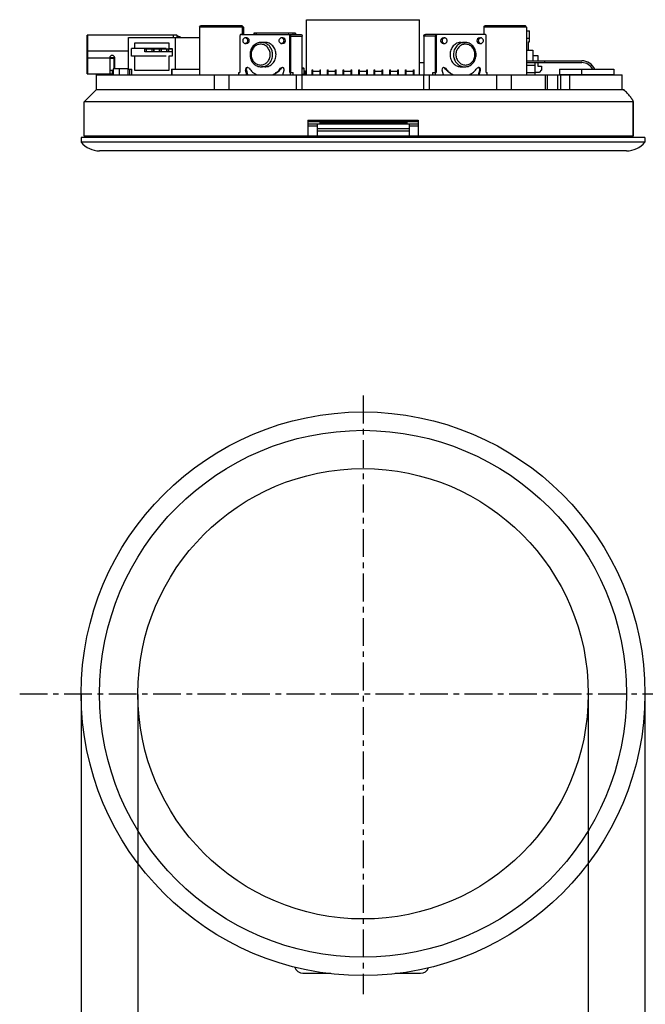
# Model space of a CAD drawing. Header units: millimetres. Extents: x -117 to 182, y -33 to 89.
# Tile 77 of 135: x 10 to 61, y 8 to 89. Entities that reach past the tile are written whole.
import ezdxf

# ---------------------------------------------------------------- set-up
doc = ezdxf.new("R2010")
doc.units = ezdxf.units.MM
doc.header["$LTSCALE"] = 1.21
doc.header["$MEASUREMENT"] = 0
doc.header["$PDMODE"] = 3
doc.header["$PDSIZE"] = 0.3125
doc.linetypes.add('CENTER', pattern=[0.6, 0.375, -0.075, 0.075, -0.075])
doc.layers.get('0').update_dxf_attribs({"linetype": 'CONTINUOUS'})
doc.layers.get('DEFPOINTS').update_dxf_attribs({"linetype": 'CONTINUOUS'})
doc.layers.add('Dim', color=3, linetype='CONTINUOUS', lineweight=25)
doc.styles.get("Standard").update_dxf_attribs({"font": 'txt', "width": 0.8})
doc.dimstyles.get("Standard").update_dxf_attribs({"dimtxt": 0.15625, "dimasz": 0.1875, "dimexe": 0.125, "dimexo": 0.0625, "dimgap": 0.09, "dimtad": 0, "dimtih": 1, "dimtoh": 1, "dimzin": 4, "dimdsep": 46, "dimtxsty": 'STANDARD', "dimblk": '_FILLED', "dimblk1": '_FILLED', "dimblk2": '_FILLED', "dimcen": 0.09, "dimazin": 1, "dimtp": 0.01, "dimtm": 0.01, "dimtfac": 1, "dimtofl": 0, "dimtmove": 0, "dimatfit": 3, "dimldrblk": '_FILLED', "dimfxl": 1, "dimtolj": 1, "dimtzin": 4, "dimarcsym": 0})

# ---------------------------------------------------------------- blocks, each defined once
blk = doc.blocks.new('_FILLED')
at = {"color": 0, "linetype": 'ByBlock'}
blk.add_solid([(0, 0), (-1, 0.167), (-1, -0.167)], dxfattribs=at)
blk = doc.blocks.new('*D3')
at = {"color": 0, "linetype": 'ByBlock', "lineweight": -2}
for p, q in [((19.799, 33.611), (19.799, 5.542)), ((56.549, 33.611), (56.549, 5.542)), ((19.799, 5.667), (23.584, 5.667)), ((56.549, 5.667), (52.764, 5.667))]:
    blk.add_line(p, q, dxfattribs=at)
at = {"layer": 'DEFPOINTS', "color": 0, "linetype": 'ByBlock'}
for p in [(19.799, 33.674), (56.549, 33.674)]:
    blk.add_point(p, dxfattribs=at)
at = {"color": 0, "linetype": 'ByBlock', "lineweight": -2, "xscale": 2, "yscale": 2, "zscale": 2, "rotation": 180}
blk.add_blockref('_FILLED', (19.799, 5.667), dxfattribs=at)
at = {"color": 0, "linetype": 'ByBlock', "lineweight": -2, "xscale": 2, "yscale": 2, "zscale": 2}
blk.add_blockref('_FILLED', (56.549, 5.667), dxfattribs=at)
at = {"color": 0, "linetype": 'ByBlock', "lineweight": -2, "insert": (38.174, 5.667), "char_height": 2.5, "attachment_point": 5}
blk.add_mtext('\\A1;%%c36.75%%p0.1 TP V.A', dxfattribs=at)
blk = doc.blocks.new('*D4')
at = {"color": 0, "linetype": 'ByBlock', "lineweight": -2}
for p, q in [((15.174, 33.611), (15.174, 0.799)), ((61.174, 33.611), (61.174, 0.799)), ((15.174, 0.924), (25.584, 0.924)), ((61.174, 0.924), (50.764, 0.924))]:
    blk.add_line(p, q, dxfattribs=at)
at = {"layer": 'DEFPOINTS', "color": 0, "linetype": 'ByBlock'}
for p in [(15.174, 33.674), (61.174, 33.674)]:
    blk.add_point(p, dxfattribs=at)
at = {"color": 0, "linetype": 'ByBlock', "lineweight": -2, "xscale": 2, "yscale": 2, "zscale": 2, "rotation": 180}
blk.add_blockref('_FILLED', (15.174, 0.924), dxfattribs=at)
at = {"color": 0, "linetype": 'ByBlock', "lineweight": -2, "xscale": 2, "yscale": 2, "zscale": 2}
blk.add_blockref('_FILLED', (61.174, 0.924), dxfattribs=at)
at = {"color": 0, "linetype": 'ByBlock', "lineweight": -2, "insert": (38.174, 0.924), "char_height": 2.5, "attachment_point": 5}
blk.add_mtext('\\A1;46.00%%p0.1 CG OD', dxfattribs=at)

msp = doc.modelspace()

# ---------------------------------------------------------------- linework, layer by layer
at = {"color": 7, "linetype": 'Continuous'}
for p, q in [((33.574, 88.683), (42.774, 88.683)), ((33.574, 84.183), (33.574, 88.683)), ((42.774, 84.183), (42.774, 88.683)), ((24.824, 88.083), (24.924, 88.183)), ((28.424, 88.083), (24.824, 88.083)), ((24.824, 88.083), (24.824, 84.183)), ((28.324, 88.183), (24.924, 88.183)), ((28.324, 88.083), (28.224, 88.183)), ((28.424, 88.083), (28.324, 88.183)), ((28.324, 88.083), (28.324, 87.483)), ((28.424, 88.083), (28.424, 87.483)), ((32.66, 87.583), (29.26, 87.583)), ((29.26, 87.583), (29.26, 87.483)), ((29.31, 87.583), (29.31, 87.483)), ((29.464, 87.583), (29.464, 87.483)), ((32.457, 87.583), (32.457, 87.483)), ((32.622, 87.583), (32.622, 87.483)), ((32.66, 87.583), (32.66, 87.483)), ((48.024, 88.083), (48.124, 88.183)), ((51.524, 88.083), (48.024, 88.083)), ((48.024, 88.083), (48.024, 87.483)), ((51.424, 88.183), (48.124, 88.183)), ((51.524, 88.083), (51.424, 88.183)), ((51.524, 88.083), (51.524, 84.183)), ((51.524, 87.783), (51.746, 87.783)), ((51.746, 86.883), (51.746, 87.783)), ((22.974, 87.433), (15.674, 87.433)), ((15.674, 84.273), (15.674, 87.433)), ((15.711, 84.273), (15.711, 87.433)), ((19.035, 87.233), (24.824, 87.233)), ((19.035, 84.651), (19.035, 87.233)), ((19.543, 86.794), (22.328, 86.794)), ((19.543, 86.329), (19.543, 86.794)), ((22.328, 86.794), (22.328, 86.329)), ((22.691, 87.433), (22.691, 87.233)), ((22.833, 87.233), (22.833, 84.651)), ((22.856, 87.233), (22.856, 84.651)), ((22.974, 87.433), (22.974, 87.233)), ((23.241, 87.276), (22.974, 87.276)), ((22.974, 87.273), (23.241, 87.273)), ((23.241, 87.276), (23.241, 87.233)), ((28.119, 87.333), (28.119, 84.383)), ((28.256, 87.483), (32.074, 87.483)), ((28.681, 87.195), (28.562, 87.195)), ((30.159, 86.833), (29.88, 86.833)), ((31.637, 87.195), (31.518, 87.195)), ((32.102, 87.483), (33.079, 87.483)), ((32.2, 87.333), (32.24, 87.333)), ((32.2, 84.383), (32.2, 87.333)), ((32.24, 84.383), (32.24, 87.333)), ((32.261, 87.333), (33.216, 87.333)), ((32.261, 87.333), (32.261, 84.383)), ((33.216, 84.183), (33.216, 87.333)), ((44.087, 87.333), (43.132, 87.333)), ((43.132, 87.333), (43.132, 84.183)), ((44.246, 87.483), (43.269, 87.483)), ((44.087, 84.383), (44.087, 87.333)), ((44.148, 87.333), (44.109, 87.333)), ((44.109, 87.333), (44.109, 84.383)), ((44.148, 87.333), (44.148, 84.383)), ((48.092, 87.483), (44.274, 87.483)), ((44.711, 87.195), (44.83, 87.195)), ((46.189, 86.833), (46.468, 86.833)), ((47.667, 87.195), (47.787, 87.195)), ((48.229, 84.383), (48.229, 87.333)), ((51.524, 87.183), (51.746, 87.183)), ((51.646, 86.883), (51.746, 86.883)), ((51.646, 86.883), (51.646, 86.183)), ((15.674, 86.153), (19.035, 86.153)), ((22.109, 86.329), (19.273, 86.329)), ((19.273, 85.713), (19.273, 86.329)), ((20.366, 86.308), (22.597, 86.308)), ((20.366, 86.058), (20.366, 86.308)), ((22.597, 86.058), (20.366, 86.058)), ((20.367, 86.058), (20.367, 86.308)), ((20.515, 86.058), (20.515, 86.308)), ((20.517, 86.058), (20.517, 86.308)), ((20.963, 86.058), (20.963, 86.308)), ((21.113, 86.058), (21.113, 86.308)), ((21.119, 86.058), (21.119, 86.308)), ((21.561, 86.058), (21.561, 86.308)), ((21.71, 86.058), (21.71, 86.308)), ((21.721, 86.058), (21.721, 86.308)), ((22.159, 86.058), (22.159, 86.308)), ((22.308, 86.058), (22.308, 86.308)), ((22.323, 86.058), (22.323, 86.308)), ((22.328, 86.329), (22.597, 86.329)), ((22.597, 86.329), (22.597, 85.713)), ((28.681, 86.743), (28.562, 86.743)), ((31.637, 86.743), (31.518, 86.743)), ((44.711, 86.743), (44.83, 86.743)), ((47.667, 86.743), (47.787, 86.743)), ((51.524, 86.183), (52.036, 86.183)), ((52.036, 86.183), (52.036, 85.333)), ((17.511, 85.553), (15.674, 85.553)), ((17.511, 85.573), (17.511, 84.273)), ((17.511, 85.533), (17.874, 85.533)), ((17.874, 85.503), (17.511, 85.503)), ((17.516, 85.603), (17.874, 85.603)), ((17.794, 85.533), (17.794, 85.603)), ((17.874, 84.683), (17.874, 85.603)), ((17.911, 84.683), (17.911, 85.573)), ((22.109, 85.713), (19.273, 85.713)), ((19.543, 84.543), (19.543, 85.713)), ((22.597, 85.713), (22.328, 85.713)), ((22.328, 85.713), (22.328, 84.543)), ((42.774, 85.183), (43.132, 85.183)), ((51.524, 85.333), (56.024, 85.333)), ((51.524, 85.183), (56.024, 85.183)), ((52.036, 85.758), (52.446, 85.758)), ((52.224, 84.183), (52.224, 85.183)), ((52.446, 85.758), (52.446, 85.333)), ((52.446, 85.183), (52.446, 84.883)), ((52.974, 85.333), (52.974, 85.183)), ((17.511, 84.573), (17.786, 84.573)), ((17.711, 84.573), (17.711, 84.273)), ((19.035, 84.683), (17.786, 84.683)), ((17.786, 84.683), (17.786, 84.183)), ((18.265, 84.683), (18.265, 84.183)), ((18.97, 84.683), (18.97, 84.183)), ((19.035, 84.651), (19.314, 84.651)), ((19.124, 84.651), (19.124, 84.183)), ((19.314, 84.183), (19.314, 84.651)), ((22.328, 84.543), (19.543, 84.543)), ((22.557, 84.651), (24.824, 84.651)), ((22.557, 84.651), (22.557, 84.183)), ((22.578, 84.651), (22.578, 84.183)), ((28.05, 84.383), (28.119, 84.383)), ((28.05, 84.183), (28.05, 84.383)), ((28.592, 84.56), (28.652, 84.56)), ((28.697, 84.183), (28.592, 84.56)), ((28.652, 84.56), (28.757, 84.183)), ((28.871, 84.719), (28.746, 84.785)), ((30.159, 84.833), (29.88, 84.833)), ((31.572, 84.785), (31.447, 84.719)), ((31.447, 84.719), (31.507, 84.719)), ((31.622, 84.183), (31.726, 84.56)), ((32.2, 84.383), (32.468, 84.383)), ((32.268, 84.183), (32.268, 84.383)), ((32.468, 84.183), (32.468, 84.383)), ((33.342, 84.718), (33.216, 84.718)), ((33.216, 84.698), (33.362, 84.698)), ((33.342, 84.718), (33.342, 84.198)), ((33.362, 84.218), (33.362, 84.698)), ((33.362, 84.508), (33.432, 84.508)), ((33.366, 84.488), (33.362, 84.488)), ((33.362, 84.457), (33.397, 84.457)), ((33.366, 84.488), (33.366, 84.183)), ((33.382, 84.508), (33.382, 84.483)), ((33.407, 84.483), (33.383, 84.483)), ((33.397, 84.213), (33.397, 84.457)), ((33.407, 84.208), (33.407, 84.483)), ((33.432, 84.183), (33.432, 84.508)), ((33.491, 84.508), (33.574, 84.508)), ((33.491, 84.183), (33.491, 84.508)), ((33.54, 84.483), (33.516, 84.483)), ((33.516, 84.208), (33.516, 84.483)), ((33.526, 84.457), (33.574, 84.457)), ((33.526, 84.457), (33.526, 84.213)), ((33.541, 84.508), (33.541, 84.483)), ((33.574, 84.488), (33.556, 84.488)), ((33.556, 84.183), (33.556, 84.488)), ((34.012, 84.583), (34.064, 84.583)), ((34.012, 84.183), (34.012, 84.583)), ((34.064, 84.183), (34.064, 84.583)), ((34.064, 84.483), (34.664, 84.483)), ((34.664, 84.583), (34.716, 84.583)), ((34.664, 84.183), (34.664, 84.583)), ((34.716, 84.183), (34.716, 84.583)), ((35.282, 84.583), (35.334, 84.583)), ((35.282, 84.183), (35.282, 84.583)), ((35.334, 84.183), (35.334, 84.583)), ((35.334, 84.483), (35.934, 84.483)), ((35.934, 84.583), (35.986, 84.583)), ((35.934, 84.183), (35.934, 84.583)), ((35.986, 84.183), (35.986, 84.583)), ((36.552, 84.583), (36.604, 84.583)), ((36.552, 84.183), (36.552, 84.583)), ((36.604, 84.183), (36.604, 84.583)), ((36.604, 84.483), (37.204, 84.483)), ((37.204, 84.583), (37.256, 84.583)), ((37.204, 84.183), (37.204, 84.583)), ((37.256, 84.183), (37.256, 84.583)), ((37.822, 84.583), (37.874, 84.583)), ((37.822, 84.183), (37.822, 84.583)), ((37.874, 84.183), (37.874, 84.583)), ((37.874, 84.483), (38.474, 84.483)), ((38.474, 84.583), (38.526, 84.583)), ((38.474, 84.183), (38.474, 84.583)), ((38.526, 84.183), (38.526, 84.583)), ((39.092, 84.583), (39.144, 84.583)), ((39.092, 84.183), (39.092, 84.583)), ((39.144, 84.183), (39.144, 84.583)), ((39.144, 84.483), (39.744, 84.483)), ((39.744, 84.583), (39.796, 84.583)), ((39.744, 84.183), (39.744, 84.583)), ((39.796, 84.183), (39.796, 84.583)), ((40.362, 84.583), (40.414, 84.583)), ((40.362, 84.183), (40.362, 84.583)), ((40.414, 84.183), (40.414, 84.583)), ((40.414, 84.483), (41.014, 84.483)), ((41.014, 84.583), (41.066, 84.583)), ((41.014, 84.183), (41.014, 84.583)), ((41.066, 84.183), (41.066, 84.583)), ((41.632, 84.583), (41.684, 84.583)), ((41.632, 84.183), (41.632, 84.583)), ((41.684, 84.183), (41.684, 84.583)), ((41.684, 84.483), (42.284, 84.483)), ((42.284, 84.583), (42.336, 84.583)), ((42.284, 84.183), (42.284, 84.583)), ((42.336, 84.183), (42.336, 84.583)), ((43.88, 84.383), (44.148, 84.383)), ((43.88, 84.183), (43.88, 84.383)), ((44.08, 84.183), (44.08, 84.383)), ((44.727, 84.183), (44.622, 84.56)), ((44.901, 84.719), (44.776, 84.785)), ((44.901, 84.719), (44.841, 84.719)), ((46.189, 84.833), (46.468, 84.833)), ((47.602, 84.785), (47.477, 84.719)), ((47.591, 84.183), (47.696, 84.56)), ((47.651, 84.183), (47.756, 84.56)), ((47.756, 84.56), (47.696, 84.56)), ((48.229, 84.383), (48.298, 84.383)), ((48.298, 84.183), (48.298, 84.383)), ((51.524, 84.983), (52.224, 84.983)), ((52.546, 84.383), (52.224, 84.383)), ((52.446, 84.883), (52.746, 84.883)), ((52.746, 84.583), (52.546, 84.383)), ((52.746, 84.883), (52.746, 84.583)), ((54.2, 84.633), (58.634, 84.633)), ((54.2, 84.633), (54.2, 84.208)), ((55.989, 84.633), (55.989, 84.208)), ((58.634, 84.633), (58.634, 84.208)), ((15.674, 84.273), (17.786, 84.273)), ((16.424, 84.183), (59.327, 84.183)), ((16.424, 82.983), (16.424, 84.183)), ((26.067, 82.983), (26.067, 84.183)), ((27.249, 82.983), (27.249, 84.183)), ((32.751, 82.983), (32.751, 84.183)), ((33.362, 84.218), (33.216, 84.218)), ((33.216, 84.198), (33.342, 84.198)), ((33.216, 82.983), (33.216, 84.183)), ((33.336, 84.198), (33.336, 84.183)), ((33.397, 84.213), (33.362, 84.213)), ((33.407, 84.208), (33.396, 84.208)), ((33.526, 84.208), (33.516, 84.208)), ((33.574, 84.213), (33.526, 84.213)), ((43.132, 82.983), (43.132, 84.183)), ((43.597, 82.983), (43.597, 84.183)), ((49.1, 82.983), (49.1, 84.183)), ((50.281, 82.983), (50.281, 84.183)), ((52.224, 84.333), (51.524, 84.333)), ((53.053, 82.983), (53.053, 84.183)), ((53.211, 82.983), (53.211, 84.183)), ((54.039, 84.183), (54.039, 82.983)), ((54.2, 84.208), (58.634, 84.208)), ((54.281, 84.183), (54.281, 82.983)), ((55.01, 84.183), (55.01, 82.983)), ((59.313, 82.983), (59.313, 84.183)), ((59.327, 82.983), (59.327, 84.183)), ((16.424, 82.983), (15.424, 81.983)), ((16.424, 82.983), (59.448, 82.983)), ((60.185, 81.983), (15.424, 81.983)), ((15.424, 79.183), (15.424, 81.983)), ((60.185, 81.983), (60.185, 79.183)), ((60.217, 82.014), (60.217, 79.183)), ((33.674, 80.483), (42.674, 80.483)), ((33.674, 80.483), (33.674, 79.183)), ((33.674, 80.383), (42.674, 80.383)), ((34.667, 80.183), (34.667, 80.383)), ((37.174, 80.383), (37.174, 80.483)), ((41.45, 80.383), (41.45, 80.483)), ((41.76, 80.383), (41.76, 80.183)), ((42.674, 80.483), (42.674, 79.183)), ((33.674, 80.183), (42.674, 80.183)), ((33.674, 80.033), (34.424, 80.033)), ((34.424, 79.983), (33.674, 79.983)), ((34.424, 80.183), (34.424, 79.183)), ((41.924, 79.783), (34.424, 79.783)), ((41.924, 79.583), (34.424, 79.583)), ((34.667, 80.283), (41.76, 80.283)), ((41.924, 80.183), (41.924, 79.183)), ((41.924, 80.033), (42.674, 80.033)), ((42.674, 79.983), (41.924, 79.983)), ((61.174, 79.083), (15.174, 79.083)), ((15.174, 79.083), (15.174, 78.683)), ((60.217, 79.183), (15.424, 79.183)), ((19.999, 79.183), (19.999, 79.083)), ((56.349, 79.183), (56.349, 79.083)), ((61.174, 79.083), (61.174, 78.683)), ((61.174, 78.683), (15.174, 78.683)), ((59.674, 77.983), (16.674, 77.983)), ((33.274, 10.874), (35.547, 10.874)), ((40.801, 10.874), (42.874, 10.874))]:
    msp.add_line(p, q, dxfattribs=at)
at = {"color": 6, "linetype": 'CENTER', "ltscale": 5}
for p, q in [((38.174, 58.005), (38.174, 9.151)), ((10.159, 33.674), (62.997, 33.674))]:
    msp.add_line(p, q, dxfattribs=at)
at = {"color": 7, "linetype": 'Continuous'}
for radius in [23, 21.5, 18.375]:
    msp.add_circle((38.174, 33.674), radius, dxfattribs=at)
for centre, radius, start, end in [((22.791, 86.983), 0.45, 40.849, 65.91285), ((28.278, 87.333), 0.159, 174.74044, 179.98173), ((29.885, 85.994), 0.838, 70.57265, 71.42631), ((32.062, 87.359), 0.124, 80.85051, 89.94638), ((32.061, 87.353), 0.13, 72.56366, 80.86069), ((32.06, 87.35), 0.133, 63.41852, 72.5689), ((32.06, 87.35), 0.133, 57.93734, 63.4195), ((17.711, 85.573), 0.2, 0, 180), ((56.024, 84.183), 1.15, 23.05016, 90), ((56.024, 84.183), 1, 26.75863, 90), ((33.342, 84.698), 0.02, 0, 90), ((33.366, 84.457), 0.0305, 0, 90), ((33.556, 84.457), 0.0305, 90, 180), ((46.463, 85.672), 0.838, 250.57265, 251.42631), ((30.141, 85.609), 1.572, 294.86489, 296.68866), ((33.342, 84.218), 0.02, 270, 360), ((33.366, 84.213), 0.0305, 270, 360), ((33.556, 84.213), 0.0305, 180, 270), ((46.207, 85.609), 1.572, 243.31134, 245.13511), ((56.024, 84.183), 1, 0, 1.43521), ((56.024, 84.183), 1.15, 0, 1.24782), ((16.674, 79.94), 1.957, 219.96621, 270), ((59.674, 79.94), 1.957, 270, 320.03379), ((33.274, 11.574), 0.7, 198.73822, 270), ((42.874, 11.574), 0.7, 270, 338.35219)]:
    msp.add_arc(centre, radius, start, end, dxfattribs=at)
for points in [[(28.137, 87.408), (28.127, 87.389), (28.121, 87.368), (28.119, 87.347)], [(30.152, 86.788), (30.065, 86.817), (29.972, 86.832), (29.88, 86.832)], [(32.102, 87.483), (32.126, 87.483), (32.151, 87.476), (32.171, 87.463)], [(32.124, 87.483), (32.147, 87.483), (32.172, 87.476), (32.192, 87.463)], [(32.181, 87.408), (32.17, 87.43), (32.152, 87.45), (32.131, 87.463)], [(32.171, 87.463), (32.192, 87.45), (32.21, 87.43), (32.221, 87.408)], [(32.2, 87.333), (32.2, 87.359), (32.193, 87.385), (32.181, 87.408)], [(32.192, 87.463), (32.213, 87.45), (32.231, 87.43), (32.243, 87.408)], [(32.221, 87.408), (32.233, 87.385), (32.24, 87.359), (32.24, 87.333)], [(32.243, 87.408), (32.255, 87.385), (32.261, 87.359), (32.261, 87.333)], [(44.087, 87.333), (44.087, 87.359), (44.093, 87.385), (44.105, 87.408)], [(44.105, 87.408), (44.117, 87.43), (44.135, 87.45), (44.156, 87.463)], [(44.167, 87.408), (44.155, 87.385), (44.148, 87.359), (44.148, 87.333)], [(44.156, 87.463), (44.176, 87.476), (44.201, 87.483), (44.225, 87.483)], [(48.161, 87.463), (48.14, 87.476), (48.116, 87.483), (48.092, 87.483)], [(48.211, 87.408), (48.199, 87.43), (48.182, 87.45), (48.161, 87.463)], [(48.229, 87.333), (48.229, 87.359), (48.223, 87.385), (48.211, 87.408)], [(28.675, 84.713), (28.647, 84.67), (28.638, 84.609), (28.652, 84.56)], [(31.581, 84.775), (31.552, 84.764), (31.525, 84.744), (31.507, 84.719)], [(44.841, 84.719), (44.823, 84.744), (44.796, 84.764), (44.767, 84.775)], [(46.196, 84.878), (46.283, 84.849), (46.376, 84.834), (46.468, 84.834)], [(47.696, 84.56), (47.71, 84.609), (47.701, 84.67), (47.673, 84.713)]]:
    msp.add_open_spline(points, degree=3, dxfattribs=at)
for points, knots in [([(28.256, 87.483), (28.232, 87.483), (28.183, 87.468), (28.149, 87.43), (28.137, 87.408)], [0, 0, 0, 0, 0.490284, 1, 1, 1, 1]), ([(28.562, 87.195), (28.534, 87.195), (28.479, 87.184), (28.411, 87.131), (28.366, 87.056), (28.354, 86.998), (28.354, 86.969)], [0, 0, 0, 0, 0.24068, 0.487729, 0.745025, 1, 1, 1, 1]), ([(28.354, 86.969), (28.354, 86.941), (28.366, 86.883), (28.411, 86.808), (28.479, 86.755), (28.534, 86.744), (28.562, 86.744)], [0, 0, 0, 0, 0.254975, 0.512271, 0.75932, 1, 1, 1, 1]), ([(28.769, 86.969), (28.769, 86.998), (28.757, 87.056), (28.712, 87.131), (28.644, 87.184), (28.589, 87.195), (28.562, 87.195)], [0, 0, 0, 0, 0.254975, 0.512271, 0.75932, 1, 1, 1, 1]), ([(28.562, 86.744), (28.589, 86.744), (28.644, 86.755), (28.712, 86.808), (28.757, 86.883), (28.769, 86.941), (28.769, 86.969)], [0, 0, 0, 0, 0.24068, 0.487729, 0.745025, 1, 1, 1, 1]), ([(28.888, 86.969), (28.888, 87.026), (28.848, 87.142), (28.735, 87.195), (28.681, 87.195)], [0, 0, 0, 0, 0.515282, 1, 1, 1, 1]), ([(28.681, 86.743), (28.735, 86.743), (28.848, 86.796), (28.888, 86.912), (28.888, 86.969)], [0, 0, 0, 0, 0.484718, 1, 1, 1, 1]), ([(29.88, 86.833), (29.758, 86.833), (29.509, 86.778), (29.2, 86.553), (28.998, 86.22), (28.951, 85.962), (28.951, 85.833)], [0, 0, 0, 0, 0.24278, 0.489976, 0.743223, 1, 1, 1, 1]), ([(31.076, 85.833), (31.076, 85.962), (31.029, 86.221), (30.829, 86.553), (30.524, 86.779), (30.279, 86.832), (30.159, 86.832)], [0, 0, 0, 0, 0.259137, 0.514203, 0.760161, 1, 1, 1, 1]), ([(30.797, 85.833), (30.797, 85.936), (30.766, 86.144), (30.637, 86.427), (30.431, 86.653), (30.255, 86.752), (30.163, 86.784)], [0, 0, 0, 0, 0.256245, 0.51118, 0.758968, 1, 1, 1, 1]), ([(31.518, 87.195), (31.491, 87.195), (31.435, 87.184), (31.367, 87.131), (31.322, 87.056), (31.31, 86.998), (31.31, 86.969)], [0, 0, 0, 0, 0.24068, 0.487729, 0.745025, 1, 1, 1, 1]), ([(31.31, 86.969), (31.31, 86.941), (31.322, 86.883), (31.367, 86.808), (31.435, 86.755), (31.491, 86.744), (31.518, 86.744)], [0, 0, 0, 0, 0.254975, 0.512271, 0.75932, 1, 1, 1, 1]), ([(31.725, 86.969), (31.725, 86.998), (31.713, 87.056), (31.669, 87.131), (31.6, 87.184), (31.545, 87.195), (31.518, 87.195)], [0, 0, 0, 0, 0.254975, 0.512271, 0.75932, 1, 1, 1, 1]), ([(31.518, 86.744), (31.545, 86.744), (31.6, 86.755), (31.669, 86.808), (31.713, 86.883), (31.725, 86.941), (31.725, 86.969)], [0, 0, 0, 0, 0.24068, 0.487729, 0.745025, 1, 1, 1, 1]), ([(31.844, 86.969), (31.844, 87.026), (31.805, 87.142), (31.691, 87.195), (31.637, 87.195)], [0, 0, 0, 0, 0.515282, 1, 1, 1, 1]), ([(31.637, 86.743), (31.691, 86.743), (31.805, 86.796), (31.844, 86.912), (31.844, 86.969)], [0, 0, 0, 0, 0.484718, 1, 1, 1, 1]), ([(33.079, 87.483), (33.114, 87.483), (33.19, 87.448), (33.216, 87.371), (33.216, 87.333)], [0, 0, 0, 0, 0.484713, 1, 1, 1, 1]), ([(43.132, 87.333), (43.132, 87.371), (43.158, 87.448), (43.234, 87.483), (43.269, 87.483)], [0, 0, 0, 0, 0.515287, 1, 1, 1, 1]), ([(44.109, 87.333), (44.109, 87.367), (44.13, 87.437), (44.194, 87.476), (44.226, 87.481)], [0, 0, 0, 0, 0.513574, 1, 1, 1, 1]), ([(44.286, 87.483), (44.262, 87.483), (44.213, 87.468), (44.178, 87.43), (44.167, 87.408)], [0, 0, 0, 0, 0.490284, 1, 1, 1, 1]), ([(44.711, 87.195), (44.657, 87.195), (44.544, 87.142), (44.504, 87.026), (44.504, 86.969)], [0, 0, 0, 0, 0.484718, 1, 1, 1, 1]), ([(44.504, 86.969), (44.504, 86.912), (44.544, 86.796), (44.657, 86.743), (44.711, 86.743)], [0, 0, 0, 0, 0.515282, 1, 1, 1, 1]), ([(44.83, 87.195), (44.803, 87.195), (44.748, 87.184), (44.68, 87.131), (44.635, 87.056), (44.623, 86.998), (44.623, 86.969)], [0, 0, 0, 0, 0.24068, 0.487729, 0.745025, 1, 1, 1, 1]), ([(44.623, 86.969), (44.623, 86.941), (44.635, 86.883), (44.68, 86.808), (44.748, 86.755), (44.803, 86.744), (44.83, 86.744)], [0, 0, 0, 0, 0.254975, 0.512271, 0.75932, 1, 1, 1, 1]), ([(45.038, 86.969), (45.038, 86.998), (45.026, 87.056), (44.981, 87.131), (44.913, 87.184), (44.858, 87.195), (44.83, 87.195)], [0, 0, 0, 0, 0.254975, 0.512271, 0.75932, 1, 1, 1, 1]), ([(44.83, 86.744), (44.858, 86.744), (44.913, 86.755), (44.981, 86.808), (45.026, 86.883), (45.038, 86.941), (45.038, 86.969)], [0, 0, 0, 0, 0.24068, 0.487729, 0.745025, 1, 1, 1, 1]), ([(46.189, 86.832), (46.069, 86.832), (45.824, 86.779), (45.519, 86.553), (45.32, 86.221), (45.272, 85.962), (45.272, 85.833)], [0, 0, 0, 0, 0.239839, 0.485797, 0.740863, 1, 1, 1, 1]), ([(46.468, 86.832), (46.348, 86.832), (46.103, 86.779), (45.798, 86.553), (45.599, 86.221), (45.551, 85.962), (45.551, 85.833)], [0, 0, 0, 0, 0.239839, 0.485797, 0.740863, 1, 1, 1, 1]), ([(47.398, 85.833), (47.398, 85.962), (47.35, 86.22), (47.148, 86.553), (46.839, 86.778), (46.59, 86.833), (46.468, 86.833)], [0, 0, 0, 0, 0.25678, 0.510025, 0.757218, 1, 1, 1, 1]), ([(47.667, 87.195), (47.613, 87.195), (47.5, 87.142), (47.46, 87.026), (47.46, 86.969)], [0, 0, 0, 0, 0.484718, 1, 1, 1, 1]), ([(47.46, 86.969), (47.46, 86.912), (47.5, 86.796), (47.613, 86.743), (47.667, 86.743)], [0, 0, 0, 0, 0.515282, 1, 1, 1, 1]), ([(47.787, 87.195), (47.76, 87.195), (47.704, 87.184), (47.636, 87.131), (47.591, 87.056), (47.579, 86.998), (47.579, 86.969)], [0, 0, 0, 0, 0.24068, 0.487729, 0.745025, 1, 1, 1, 1]), ([(47.579, 86.969), (47.579, 86.941), (47.591, 86.883), (47.636, 86.808), (47.704, 86.755), (47.76, 86.744), (47.787, 86.744)], [0, 0, 0, 0, 0.254975, 0.512271, 0.75932, 1, 1, 1, 1]), ([(47.994, 86.969), (47.994, 86.998), (47.982, 87.056), (47.938, 87.131), (47.869, 87.184), (47.814, 87.195), (47.787, 87.195)], [0, 0, 0, 0, 0.254975, 0.512271, 0.75932, 1, 1, 1, 1]), ([(47.787, 86.744), (47.814, 86.744), (47.869, 86.755), (47.938, 86.808), (47.982, 86.883), (47.994, 86.941), (47.994, 86.969)], [0, 0, 0, 0, 0.24068, 0.487729, 0.745025, 1, 1, 1, 1]), ([(30.6, 85.833), (30.6, 85.943), (30.559, 86.163), (30.39, 86.445), (30.13, 86.637), (29.82, 86.705), (29.51, 86.637), (29.25, 86.445), (29.081, 86.163), (29.041, 85.943), (29.041, 85.833)], [0, 0, 0, 0, 0.12955, 0.257061, 0.380051, 0.499986, 0.61992, 0.742915, 0.87044, 1, 1, 1, 1]), ([(47.307, 85.833), (47.307, 85.943), (47.267, 86.163), (47.098, 86.445), (46.838, 86.637), (46.528, 86.705), (46.218, 86.637), (45.958, 86.445), (45.789, 86.163), (45.748, 85.943), (45.748, 85.833)], [0, 0, 0, 0, 0.12955, 0.257061, 0.380051, 0.499986, 0.61992, 0.742915, 0.87044, 1, 1, 1, 1]), ([(28.951, 85.833), (28.951, 85.704), (28.998, 85.446), (29.2, 85.113), (29.509, 84.887), (29.758, 84.833), (29.88, 84.833)], [0, 0, 0, 0, 0.25678, 0.510025, 0.757218, 1, 1, 1, 1]), ([(29.041, 85.833), (29.041, 85.723), (29.081, 85.503), (29.25, 85.221), (29.51, 85.028), (29.82, 84.961), (30.13, 85.028), (30.39, 85.221), (30.559, 85.503), (30.6, 85.723), (30.6, 85.833)], [0, 0, 0, 0, 0.129551, 0.257061, 0.380052, 0.499986, 0.61992, 0.742915, 0.87044, 1, 1, 1, 1]), ([(29.88, 84.834), (30, 84.834), (30.245, 84.886), (30.55, 85.112), (30.749, 85.445), (30.797, 85.704), (30.797, 85.833)], [0, 0, 0, 0, 0.239839, 0.485797, 0.740863, 1, 1, 1, 1]), ([(30.159, 84.834), (30.279, 84.834), (30.524, 84.886), (30.829, 85.112), (31.029, 85.445), (31.076, 85.704), (31.076, 85.833)], [0, 0, 0, 0, 0.239839, 0.485797, 0.740863, 1, 1, 1, 1]), ([(45.272, 85.833), (45.272, 85.704), (45.32, 85.445), (45.519, 85.112), (45.824, 84.886), (46.069, 84.834), (46.189, 84.834)], [0, 0, 0, 0, 0.259137, 0.514203, 0.760161, 1, 1, 1, 1]), ([(45.551, 85.833), (45.551, 85.729), (45.582, 85.522), (45.711, 85.239), (45.917, 85.013), (46.093, 84.914), (46.185, 84.882)], [0, 0, 0, 0, 0.256245, 0.51118, 0.758968, 1, 1, 1, 1]), ([(45.748, 85.833), (45.748, 85.723), (45.789, 85.503), (45.958, 85.221), (46.218, 85.028), (46.528, 84.961), (46.838, 85.028), (47.098, 85.221), (47.267, 85.503), (47.307, 85.723), (47.307, 85.833)], [0, 0, 0, 0, 0.129551, 0.257061, 0.380052, 0.499986, 0.61992, 0.742915, 0.87044, 1, 1, 1, 1]), ([(46.468, 84.833), (46.59, 84.833), (46.839, 84.887), (47.148, 85.113), (47.35, 85.446), (47.398, 85.704), (47.398, 85.833)], [0, 0, 0, 0, 0.24278, 0.489976, 0.743223, 1, 1, 1, 1]), ([(28.746, 84.785), (28.721, 84.785), (28.67, 84.772), (28.611, 84.717), (28.583, 84.64), (28.585, 84.585), (28.592, 84.56)], [0, 0, 0, 0, 0.238894, 0.485754, 0.743608, 1, 1, 1, 1]), ([(28.774, 84.782), (28.745, 84.775), (28.707, 84.754), (28.681, 84.722), (28.675, 84.713)], [0, 0, 0, 0, 0.742002, 1, 1, 1, 1]), ([(28.871, 84.719), (28.955, 84.604), (29.149, 84.395), (29.39, 84.242), (29.516, 84.183)], [0, 0, 0, 0, 0.505298, 1, 1, 1, 1]), ([(30.847, 84.205), (30.965, 84.264), (31.188, 84.413), (31.369, 84.611), (31.447, 84.719)], [0, 0, 0, 0, 0.49509, 1, 1, 1, 1]), ([(31.507, 84.719), (31.423, 84.604), (31.229, 84.395), (30.989, 84.242), (30.862, 84.183)], [0, 0, 0, 0, 0.505331, 1, 1, 1, 1]), ([(31.726, 84.56), (31.734, 84.585), (31.735, 84.64), (31.708, 84.717), (31.649, 84.772), (31.597, 84.785), (31.572, 84.785)], [0, 0, 0, 0, 0.256392, 0.514246, 0.761106, 1, 1, 1, 1]), ([(44.776, 84.785), (44.751, 84.785), (44.699, 84.772), (44.64, 84.717), (44.613, 84.64), (44.615, 84.585), (44.622, 84.56)], [0, 0, 0, 0, 0.238894, 0.485754, 0.743608, 1, 1, 1, 1]), ([(45.486, 84.183), (45.36, 84.242), (45.119, 84.395), (44.925, 84.604), (44.841, 84.719)], [0, 0, 0, 0, 0.494669, 1, 1, 1, 1]), ([(44.901, 84.719), (44.98, 84.611), (45.161, 84.413), (45.383, 84.264), (45.501, 84.205)], [0, 0, 0, 0, 0.50491, 1, 1, 1, 1]), ([(46.832, 84.183), (46.958, 84.242), (47.199, 84.395), (47.393, 84.604), (47.477, 84.719)], [0, 0, 0, 0, 0.494702, 1, 1, 1, 1]), ([(47.673, 84.713), (47.667, 84.722), (47.641, 84.754), (47.603, 84.775), (47.574, 84.782)], [0, 0, 0, 0, 0.257998, 1, 1, 1, 1]), ([(47.756, 84.56), (47.763, 84.585), (47.765, 84.64), (47.737, 84.717), (47.678, 84.772), (47.627, 84.785), (47.602, 84.785)], [0, 0, 0, 0, 0.256392, 0.514246, 0.761106, 1, 1, 1, 1]), ([(60.217, 82.014), (60.217, 82.019), (60.216, 82.028), (60.212, 82.044), (60.206, 82.061), (60.194, 82.089), (60.174, 82.127), (60.143, 82.176), (60.106, 82.23), (60.047, 82.31), (59.961, 82.418), (59.847, 82.552), (59.722, 82.693), (59.588, 82.837), (59.495, 82.934), (59.448, 82.983)], [0, 0, 0, 0, 0.010809, 0.023641, 0.038552, 0.055512, 0.095237, 0.142006, 0.194913, 0.253104, 0.382387, 0.524941, 0.677129, 0.836209, 1, 1, 1, 1]), ([(60.185, 81.983), (60.189, 81.983), (60.196, 81.984), (60.205, 81.987), (60.209, 81.991), (60.213, 81.995), (60.216, 82.003), (60.217, 82.01), (60.217, 82.014)], [0, 0, 0, 0, 0.280587, 0.399752, 0.511143, 0.621114, 0.736062, 1, 1, 1, 1])]:
    msp.add_open_spline(points, degree=3, knots=knots, dxfattribs=at)

# ---------------------------------------------------------------- dimensions: what is measured, and where the dimension line sits
at = {"layer": 'Dim'}
for base, p1, p2, text, picture, middle in [((61.174, 0.924), (15.174, 33.674), (61.174, 33.674), '<>%%p0.1 CG OD', '*D4', (38.174, 0.924)), ((56.549, 5.667), (19.799, 33.674), (56.549, 33.674), '%%c<>%%p0.1 TP V.A', '*D3', (38.174, 5.667))]:
    dim = msp.add_linear_dim(base=base, p1=p1, p2=p2, text=text, dimstyle='STANDARD', override={"dimtxt": 2.5, "dimasz": 2, "dimtih": 0, "dimtoh": 0, "dimzin": 0, "dimpost": '<>', "dimcen": 0.198, "dimadec": 0, "dimazin": 0, "dimtp": 0, "dimtm": 0, "dimtdec": 4, "dimtzin": 0}, dxfattribs=at)
    dim.commit()
    dim.dimension.update_dxf_attribs({"geometry": picture, "text_midpoint": middle})

doc.saveas('drawing.dxf')
